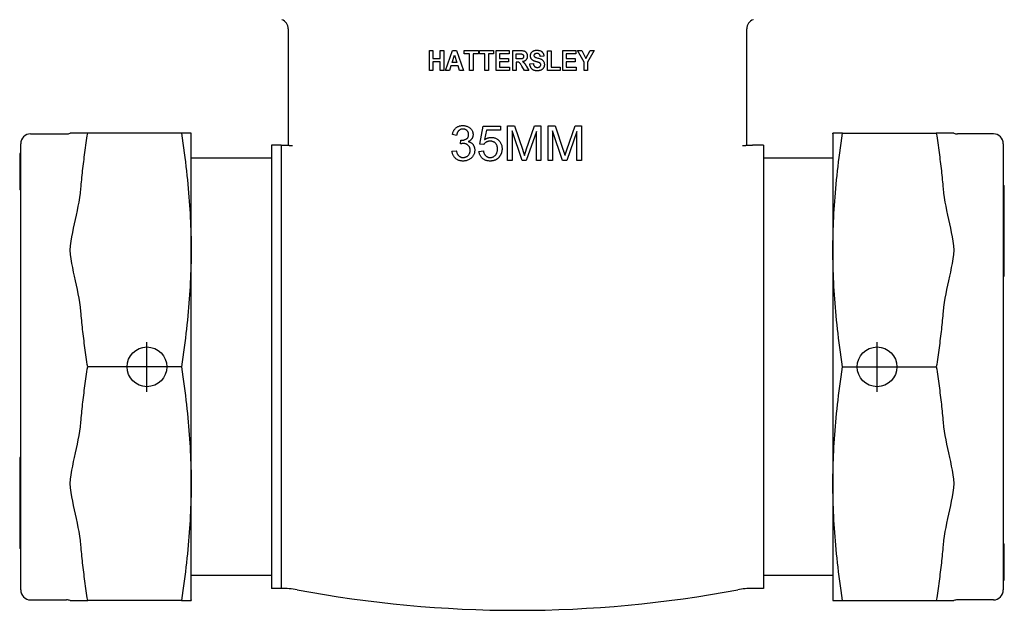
# Model space of a CAD drawing. Header units: millimetres. Extents: x 51 to 3773, y 35 to 413.
# Tile 1 of 11: x 261 to 360, y 171 to 230. Entities that reach past the tile are written whole.
import ezdxf

# ---------------------------------------------------------------- set-up
doc = ezdxf.new("R2010")
doc.units = ezdxf.units.MM
doc.layers.add('DETAIL', color=2, linetype='Continuous')
doc.layers.add('ORIGIN', color=6, linetype='Continuous')

msp = doc.modelspace()

# ---------------------------------------------------------------- linework, layer by layer
at = {"layer": 'DETAIL'}
for p, q in [((334.42, 230.104), (334.428, 230.107)), ((287.678, 229.17), (287.678, 218.42)), ((333.778, 218.42), (333.778, 229.17)), ((301.869, 224.996), (301.869, 226.996)), ((301.869, 226.996), (302.232, 226.996)), ((302.232, 226.996), (302.232, 226.21)), ((302.945, 226.996), (303.308, 226.996)), ((302.945, 226.21), (302.945, 226.996)), ((303.308, 226.996), (303.308, 224.996)), ((303.5, 224.996), (304.202, 226.996)), ((304.202, 226.996), (304.587, 226.996)), ((304.587, 226.996), (305.307, 224.996)), ((305.371, 226.996), (306.799, 226.996)), ((305.371, 226.658), (305.371, 226.996)), ((306.799, 226.996), (306.799, 226.658)), ((306.906, 226.996), (308.334, 226.996)), ((306.906, 226.658), (306.906, 226.996)), ((308.334, 226.996), (308.334, 226.658)), ((308.57, 224.996), (308.57, 226.996)), ((308.57, 226.996), (309.903, 226.996)), ((309.903, 226.996), (309.903, 226.658)), ((310.247, 224.996), (310.247, 226.996)), ((310.247, 226.996), (311.011, 226.996)), ((313.747, 224.996), (313.747, 226.979)), ((313.747, 226.979), (314.11, 226.979)), ((314.11, 226.979), (314.11, 225.335)), ((315.275, 224.996), (315.275, 226.996)), ((315.275, 226.996), (316.607, 226.996)), ((316.607, 226.996), (316.607, 226.658)), ((316.764, 226.996), (317.189, 226.996)), ((317.423, 225.838), (316.764, 226.996)), ((317.189, 226.996), (317.613, 226.203)), ((317.613, 226.203), (318.029, 226.996)), ((318.448, 226.996), (317.785, 225.835)), ((318.029, 226.996), (318.448, 226.996)), ((302.232, 226.21), (302.945, 226.21)), ((302.232, 225.871), (302.232, 224.996)), ((302.945, 225.871), (302.232, 225.871)), ((302.945, 224.996), (302.945, 225.871)), ((304.147, 225.789), (304.391, 226.53)), ((304.639, 225.789), (304.147, 225.789)), ((304.391, 226.53), (304.639, 225.789)), ((305.904, 226.658), (305.371, 226.658)), ((305.904, 224.996), (305.904, 226.658)), ((306.267, 226.658), (306.267, 224.996)), ((306.799, 226.658), (306.267, 226.658)), ((307.439, 226.658), (306.906, 226.658)), ((307.439, 224.996), (307.439, 226.658)), ((307.802, 226.658), (307.802, 224.996)), ((308.334, 226.658), (307.802, 226.658)), ((308.933, 226.658), (308.933, 226.214)), ((309.903, 226.658), (308.933, 226.658)), ((308.933, 226.214), (309.836, 226.214)), ((308.933, 225.876), (308.933, 225.335)), ((309.836, 225.876), (308.933, 225.876)), ((309.836, 226.214), (309.836, 225.876)), ((310.61, 226.658), (310.894, 226.658)), ((310.61, 226.15), (310.61, 226.658)), ((310.878, 226.15), (310.61, 226.15)), ((310.61, 225.831), (310.61, 224.996)), ((310.683, 225.831), (310.61, 225.831)), ((313.38, 226.424), (313.017, 226.406)), ((315.637, 226.658), (315.637, 226.214)), ((316.607, 226.658), (315.637, 226.658)), ((315.637, 226.214), (316.54, 226.214)), ((315.637, 225.876), (315.637, 225.335)), ((316.54, 225.876), (315.637, 225.876)), ((316.54, 226.214), (316.54, 225.876)), ((317.423, 224.996), (317.423, 225.838)), ((317.785, 225.835), (317.785, 224.996)), ((302.232, 224.996), (301.869, 224.996)), ((303.308, 224.996), (302.945, 224.996)), ((303.886, 224.996), (303.5, 224.996)), ((304.035, 225.45), (303.886, 224.996)), ((304.755, 225.45), (304.035, 225.45)), ((304.912, 224.996), (304.755, 225.45)), ((305.307, 224.996), (304.912, 224.996)), ((306.267, 224.996), (305.904, 224.996)), ((307.802, 224.996), (307.439, 224.996)), ((309.938, 224.996), (308.57, 224.996)), ((308.933, 225.335), (309.938, 225.335)), ((309.938, 225.335), (309.938, 224.996)), ((310.61, 224.996), (310.247, 224.996)), ((311.43, 224.996), (311.168, 225.432)), ((311.865, 224.996), (311.43, 224.996)), ((311.645, 225.386), (311.865, 224.996)), ((311.97, 225.649), (312.323, 225.687)), ((315.014, 224.996), (313.747, 224.996)), ((314.11, 225.335), (315.014, 225.335)), ((315.014, 225.335), (315.014, 224.996)), ((316.642, 224.996), (315.275, 224.996)), ((315.637, 225.335), (316.642, 225.335)), ((316.642, 225.335), (316.642, 224.996)), ((317.785, 224.996), (317.423, 224.996)), ((306.934, 217.593), (307.272, 219.391)), ((307.272, 219.391), (309.012, 219.391)), ((307.617, 218.981), (307.427, 218.042)), ((309.012, 218.981), (307.617, 218.981)), ((309.012, 219.391), (309.012, 218.981)), ((309.735, 215.937), (309.735, 219.437)), ((309.735, 219.437), (310.431, 219.437)), ((310.18, 218.917), (310.18, 215.937)), ((311.194, 215.937), (310.18, 218.917)), ((310.431, 219.437), (311.261, 216.959)), ((312.632, 218.866), (311.61, 215.937)), ((311.615, 217.001), (312.456, 219.437)), ((312.456, 219.437), (313.077, 219.437)), ((312.632, 215.937), (312.632, 218.866)), ((313.077, 219.437), (313.077, 215.937)), ((313.808, 215.937), (313.808, 219.437)), ((313.808, 219.437), (314.504, 219.437)), ((314.254, 218.917), (314.254, 215.937)), ((315.267, 215.937), (314.254, 218.917)), ((314.504, 219.437), (315.334, 216.959)), ((316.705, 218.866), (315.684, 215.937)), ((315.689, 217.001), (316.529, 219.437)), ((316.529, 219.437), (317.151, 219.437)), ((316.705, 215.937), (316.705, 218.866)), ((317.151, 219.437), (317.151, 215.937)), ((261.774, 218.62), (265.373, 218.62)), ((266.822, 218.67), (265.757, 218.67)), ((267.512, 218.67), (266.822, 218.67)), ((276.937, 218.67), (267.512, 218.67)), ((277.911, 218.67), (276.937, 218.67)), ((277.924, 218.62), (277.911, 218.67)), ((277.924, 171.72), (277.924, 218.62)), ((287.678, 218.42), (287.678, 217.45)), ((304.613, 218.466), (304.183, 218.543)), ((304.989, 217.596), (305.034, 217.972)), ((333.778, 217.451), (333.778, 218.42)), ((342.431, 218.62), (342.444, 218.67)), ((342.431, 218.62), (342.431, 171.72)), ((343.419, 218.67), (342.444, 218.67)), ((343.419, 218.67), (352.844, 218.67)), ((353.533, 218.67), (352.844, 218.67)), ((354.598, 218.67), (353.533, 218.67)), ((358.581, 218.62), (354.982, 218.62)), ((260.774, 172.72), (260.774, 217.62)), ((285.978, 217.47), (285.978, 172.87)), ((286.978, 217.47), (285.978, 217.47)), ((286.978, 217.47), (286.978, 172.87)), ((304.141, 216.865), (304.57, 216.921)), ((306.856, 216.855), (307.307, 216.892)), ((307.336, 217.54), (306.934, 217.593)), ((335.478, 217.469), (334.362, 217.469)), ((335.478, 217.469), (335.478, 172.871)), ((359.581, 217.62), (359.581, 172.72)), ((260.674, 216.631), (260.674, 216.438)), ((260.674, 216.631), (260.674, 216.631)), ((260.774, 216.631), (260.674, 216.631)), ((260.674, 216.438), (260.674, 216.402)), ((260.774, 216.438), (260.674, 216.438)), ((260.674, 216.402), (260.674, 215.963)), ((260.774, 216.402), (260.674, 216.402)), ((260.674, 215.963), (260.674, 215.892)), ((260.774, 215.963), (260.674, 215.963)), ((260.674, 215.892), (260.674, 214.003)), ((260.774, 215.892), (260.674, 215.892)), ((285.978, 216.17), (277.924, 216.17)), ((310.18, 215.937), (309.735, 215.937)), ((311.61, 215.937), (311.194, 215.937)), ((313.077, 215.937), (312.632, 215.937)), ((314.254, 215.937), (313.808, 215.937)), ((315.684, 215.937), (315.267, 215.937)), ((317.151, 215.937), (316.705, 215.937)), ((342.431, 216.169), (335.478, 216.169)), ((260.674, 214.003), (260.674, 213.908)), ((260.774, 214.003), (260.674, 214.003)), ((260.674, 213.908), (260.674, 213.579)), ((260.774, 213.908), (260.674, 213.908)), ((260.674, 213.579), (260.674, 212.976)), ((260.774, 213.579), (260.674, 213.579)), ((260.774, 212.976), (260.674, 212.976)), ((359.581, 213.434), (359.681, 213.434)), ((359.581, 213.109), (359.681, 213.109)), ((359.681, 213.109), (359.681, 213.434)), ((359.681, 212.854), (359.681, 213.109)), ((359.581, 212.854), (359.681, 212.854)), ((359.581, 212.303), (359.681, 212.303)), ((359.581, 212.053), (359.681, 212.053)), ((359.581, 211.917), (359.681, 211.917)), ((359.681, 212.359), (359.681, 212.854)), ((359.681, 212.303), (359.681, 212.359)), ((359.681, 212.053), (359.681, 212.303)), ((359.681, 211.948), (359.681, 212.053)), ((359.681, 211.917), (359.681, 211.948)), ((359.681, 210.69), (359.681, 211.917)), ((359.581, 210.512), (359.681, 210.512)), ((359.681, 210.512), (359.681, 210.69)), ((359.681, 209.48), (359.681, 210.512)), ((359.581, 209.243), (359.681, 209.243)), ((359.681, 209.243), (359.681, 209.48)), ((359.681, 208.836), (359.681, 209.243)), ((359.581, 208.836), (359.681, 208.836)), ((359.581, 208.558), (359.681, 208.558)), ((359.581, 207.924), (359.681, 207.924)), ((359.681, 208.558), (359.681, 208.836)), ((359.681, 207.924), (359.681, 208.558)), ((359.681, 207.664), (359.681, 207.924)), ((359.581, 207.664), (359.681, 207.664)), ((359.581, 207.025), (359.681, 207.025)), ((359.681, 207.025), (359.681, 207.664)), ((359.681, 206.746), (359.681, 207.025)), ((359.581, 206.746), (359.681, 206.746)), ((359.581, 206.674), (359.681, 206.674)), ((359.581, 206.357), (359.681, 206.357)), ((359.681, 206.674), (359.681, 206.746)), ((359.681, 206.357), (359.681, 206.674)), ((359.681, 205.637), (359.681, 206.357)), ((359.581, 205.637), (359.681, 205.637)), ((359.581, 205.341), (359.681, 205.341)), ((359.681, 205.341), (359.681, 205.637)), ((359.681, 204.615), (359.681, 205.341)), ((359.581, 204.615), (359.681, 204.615)), ((359.581, 204.298), (359.681, 204.298)), ((359.681, 204.298), (359.681, 204.615)), ((276.937, 195.17), (267.512, 195.17)), ((343.419, 195.17), (352.844, 195.17)), ((260.674, 186.042), (260.674, 185.725)), ((260.774, 186.042), (260.674, 186.042)), ((260.674, 185.725), (260.674, 184.999)), ((260.774, 185.725), (260.674, 185.725)), ((260.674, 184.999), (260.674, 184.704)), ((260.774, 184.999), (260.674, 184.999)), ((260.674, 184.704), (260.674, 183.983)), ((260.774, 184.704), (260.674, 184.704)), ((260.674, 183.983), (260.674, 183.666)), ((260.774, 183.983), (260.674, 183.983)), ((260.674, 183.666), (260.674, 183.594)), ((260.774, 183.666), (260.674, 183.666)), ((260.674, 183.594), (260.674, 183.315)), ((260.774, 183.594), (260.674, 183.594)), ((260.674, 183.315), (260.674, 182.676)), ((260.774, 183.315), (260.674, 183.315)), ((260.674, 182.676), (260.674, 182.416)), ((260.774, 182.676), (260.674, 182.676)), ((260.674, 182.416), (260.674, 181.782)), ((260.774, 182.416), (260.674, 182.416)), ((260.674, 181.782), (260.674, 181.504)), ((260.774, 181.782), (260.674, 181.782)), ((260.674, 181.504), (260.674, 181.097)), ((260.774, 181.504), (260.674, 181.504)), ((260.674, 181.097), (260.674, 180.86)), ((260.774, 181.097), (260.674, 181.097)), ((260.674, 180.86), (260.674, 179.828)), ((260.674, 179.828), (260.674, 179.65)), ((260.774, 179.828), (260.674, 179.828)), ((260.674, 179.65), (260.674, 178.424)), ((260.674, 178.424), (260.674, 178.392)), ((260.774, 178.424), (260.674, 178.424)), ((260.674, 178.392), (260.674, 178.287)), ((260.674, 178.287), (260.674, 178.037)), ((260.774, 178.287), (260.674, 178.287)), ((260.674, 178.037), (260.674, 177.981)), ((260.774, 178.037), (260.674, 178.037)), ((260.674, 177.981), (260.674, 177.486)), ((260.674, 177.486), (260.674, 177.232)), ((260.774, 177.486), (260.674, 177.486)), ((260.674, 177.232), (260.674, 176.906)), ((260.774, 177.232), (260.674, 177.232)), ((359.581, 177.364), (359.681, 177.364)), ((359.681, 176.761), (359.681, 177.364)), ((260.774, 176.906), (260.674, 176.906)), ((359.581, 176.761), (359.681, 176.761)), ((359.581, 176.432), (359.681, 176.432)), ((359.581, 176.337), (359.681, 176.337)), ((359.681, 176.432), (359.681, 176.761)), ((359.681, 176.337), (359.681, 176.432)), ((359.681, 174.448), (359.681, 176.337)), ((359.581, 174.448), (359.681, 174.448)), ((359.581, 174.377), (359.681, 174.377)), ((359.681, 174.377), (359.681, 174.448)), ((359.681, 173.938), (359.681, 174.377)), ((285.978, 174.17), (277.924, 174.17)), ((342.431, 174.171), (335.478, 174.171)), ((359.581, 173.938), (359.681, 173.938)), ((359.581, 173.902), (359.681, 173.902)), ((359.581, 173.709), (359.681, 173.709)), ((359.681, 173.902), (359.681, 173.938)), ((359.681, 173.709), (359.681, 173.902)), ((359.681, 173.709), (359.681, 173.709)), ((286.978, 172.87), (285.978, 172.87)), ((335.478, 172.871), (334.362, 172.871)), ((261.774, 171.72), (265.373, 171.72)), ((265.757, 171.67), (266.822, 171.67)), ((266.822, 171.67), (267.512, 171.67)), ((276.937, 171.67), (267.512, 171.67)), ((276.937, 171.67), (277.911, 171.67)), ((277.924, 171.72), (277.911, 171.67)), ((342.431, 171.72), (342.444, 171.67)), ((342.444, 171.67), (343.419, 171.67)), ((343.419, 171.67), (352.844, 171.67)), ((352.844, 171.67), (353.533, 171.67)), ((353.533, 171.67), (354.598, 171.67)), ((358.581, 171.72), (354.982, 171.72))]:
    msp.add_line(p, q, dxfattribs=at)
at = {"layer": 'DETAIL', "flags": 128}
for points in [[(311.011, 226.996), (311.081, 226.995), (311.146, 226.993), (311.206, 226.988), (311.261, 226.983), (311.311, 226.975), (311.356, 226.966), (311.396, 226.955), (311.431, 226.942), (311.463, 226.927), (311.493, 226.91), (311.521, 226.89), (311.548, 226.867), (311.574, 226.842), (311.597, 226.814), (311.619, 226.784), (311.64, 226.751), (311.658, 226.716), (311.674, 226.68), (311.688, 226.642), (311.699, 226.603), (311.707, 226.563), (311.713, 226.522), (311.717, 226.479), (311.718, 226.435)], [(312.035, 226.472), (312.037, 226.51), (312.04, 226.547), (312.046, 226.584), (312.055, 226.62), (312.066, 226.656), (312.079, 226.691), (312.095, 226.725), (312.113, 226.758), (312.134, 226.79), (312.156, 226.821), (312.181, 226.849), (312.208, 226.875), (312.237, 226.899), (312.268, 226.922), (312.302, 226.942), (312.337, 226.96), (312.375, 226.977), (312.414, 226.991), (312.456, 227.003), (312.499, 227.012), (312.544, 227.02), (312.591, 227.025), (312.64, 227.029), (312.691, 227.03)], [(312.691, 227.03), (312.746, 227.029), (312.799, 227.025), (312.85, 227.019), (312.898, 227.011), (312.944, 227.001), (312.987, 226.988), (313.029, 226.974), (313.068, 226.956), (313.104, 226.937), (313.138, 226.915), (313.17, 226.891), (313.2, 226.865), (313.227, 226.837), (313.252, 226.807), (313.275, 226.776), (313.296, 226.743), (313.314, 226.708), (313.33, 226.673), (313.344, 226.635), (313.356, 226.596), (313.365, 226.555), (313.372, 226.513), (313.377, 226.47), (313.38, 226.424)], [(311.168, 225.432), (311.134, 225.488), (311.103, 225.538), (311.075, 225.583), (311.05, 225.622), (311.027, 225.656), (311.007, 225.685), (310.99, 225.708), (310.976, 225.726), (310.963, 225.74), (310.95, 225.753), (310.936, 225.765), (310.923, 225.776), (310.909, 225.786), (310.895, 225.795), (310.881, 225.802), (310.866, 225.809), (310.851, 225.814), (310.833, 225.819), (310.813, 225.823), (310.791, 225.826), (310.768, 225.828), (310.742, 225.83), (310.713, 225.831), (310.683, 225.831)], [(311.343, 226.409), (311.343, 226.387), (311.341, 226.366), (311.338, 226.346), (311.334, 226.327), (311.329, 226.308), (311.323, 226.291), (311.315, 226.275), (311.307, 226.259), (311.297, 226.245), (311.287, 226.231), (311.275, 226.219), (311.263, 226.208), (311.25, 226.198), (311.236, 226.189), (311.221, 226.181), (311.205, 226.174), (311.185, 226.169), (311.16, 226.164), (311.128, 226.16), (311.09, 226.156), (311.046, 226.153), (310.996, 226.152), (310.94, 226.15), (310.878, 226.15)], [(310.894, 226.658), (310.912, 226.658), (310.929, 226.658), (310.946, 226.658), (310.962, 226.658), (310.978, 226.657), (310.993, 226.657), (311.007, 226.657), (311.021, 226.657), (311.035, 226.657), (311.047, 226.657), (311.059, 226.656), (311.07, 226.656), (311.081, 226.656), (311.091, 226.656), (311.101, 226.655), (311.11, 226.655), (311.118, 226.655), (311.126, 226.654), (311.133, 226.654), (311.139, 226.653), (311.145, 226.653), (311.15, 226.653), (311.155, 226.652), (311.159, 226.652)], [(311.159, 226.652), (311.173, 226.648), (311.187, 226.645), (311.2, 226.64), (311.213, 226.635), (311.225, 226.63), (311.236, 226.623), (311.247, 226.616), (311.258, 226.609), (311.268, 226.601), (311.277, 226.592), (311.286, 226.582), (311.295, 226.572), (311.302, 226.562), (311.309, 226.55), (311.316, 226.539), (311.322, 226.526), (311.327, 226.514), (311.331, 226.5), (311.335, 226.486), (311.338, 226.472), (311.34, 226.457), (311.342, 226.442), (311.343, 226.426), (311.343, 226.409)], [(311.718, 226.435), (311.717, 226.398), (311.715, 226.363), (311.711, 226.328), (311.705, 226.294), (311.698, 226.262), (311.689, 226.23), (311.678, 226.2), (311.665, 226.171), (311.651, 226.142), (311.636, 226.115), (311.618, 226.089), (311.599, 226.064), (311.579, 226.04), (311.556, 226.018), (311.533, 225.997), (311.507, 225.978), (311.48, 225.96), (311.451, 225.944), (311.421, 225.929), (311.389, 225.916), (311.355, 225.905), (311.32, 225.894), (311.283, 225.886), (311.244, 225.879)], [(311.244, 225.879), (311.263, 225.866), (311.282, 225.853), (311.3, 225.84), (311.318, 225.826), (311.335, 225.813), (311.351, 225.799), (311.367, 225.785), (311.383, 225.77), (311.398, 225.756), (311.412, 225.741), (311.425, 225.726), (311.439, 225.711), (311.452, 225.695), (311.466, 225.677), (311.48, 225.656), (311.496, 225.634), (311.512, 225.61), (311.529, 225.584), (311.546, 225.556), (311.565, 225.526), (311.584, 225.494), (311.603, 225.46), (311.624, 225.424), (311.645, 225.386)], [(312.202, 226.071), (312.188, 226.085), (312.175, 226.099), (312.163, 226.113), (312.151, 226.128), (312.139, 226.143), (312.129, 226.158), (312.119, 226.173), (312.109, 226.189), (312.1, 226.204), (312.092, 226.22), (312.084, 226.237), (312.077, 226.253), (312.07, 226.27), (312.064, 226.287), (312.059, 226.305), (312.054, 226.322), (312.049, 226.34), (312.046, 226.358), (312.043, 226.376), (312.04, 226.395), (312.038, 226.414), (312.037, 226.433), (312.036, 226.452), (312.035, 226.472)], [(312.61, 225.873), (312.586, 225.879), (312.563, 225.886), (312.54, 225.893), (312.518, 225.901), (312.496, 225.908), (312.475, 225.915), (312.455, 225.923), (312.435, 225.931), (312.416, 225.938), (312.398, 225.946), (312.38, 225.954), (312.362, 225.963), (312.346, 225.971), (312.33, 225.979), (312.314, 225.988), (312.299, 225.997), (312.285, 226.005), (312.271, 226.014), (312.258, 226.023), (312.245, 226.033), (312.234, 226.042), (312.222, 226.051), (312.212, 226.061), (312.202, 226.071)], [(312.441, 226.624), (312.436, 226.62), (312.432, 226.616), (312.427, 226.612), (312.423, 226.608), (312.419, 226.603), (312.416, 226.599), (312.412, 226.594), (312.409, 226.589), (312.406, 226.584), (312.403, 226.579), (312.4, 226.574), (312.397, 226.569), (312.395, 226.564), (312.393, 226.559), (312.391, 226.553), (312.389, 226.548), (312.388, 226.542), (312.387, 226.536), (312.385, 226.53), (312.385, 226.524), (312.384, 226.518), (312.383, 226.512), (312.383, 226.506), (312.383, 226.499)], [(312.383, 226.499), (312.383, 226.493), (312.383, 226.488), (312.384, 226.482), (312.384, 226.476), (312.385, 226.471), (312.386, 226.465), (312.387, 226.46), (312.389, 226.454), (312.39, 226.449), (312.392, 226.444), (312.394, 226.439), (312.396, 226.434), (312.399, 226.429), (312.401, 226.424), (312.404, 226.419), (312.407, 226.414), (312.41, 226.409), (312.413, 226.404), (312.416, 226.4), (312.42, 226.395), (312.424, 226.39), (312.428, 226.386), (312.432, 226.382), (312.436, 226.377)], [(312.436, 226.377), (312.465, 226.356), (312.504, 226.334), (312.554, 226.312), (312.615, 226.289), (312.687, 226.267), (312.77, 226.244), (312.855, 226.221), (312.932, 226.197), (313.001, 226.173), (313.062, 226.149), (313.116, 226.125), (313.162, 226.101), (313.203, 226.074), (313.24, 226.045), (313.275, 226.013), (313.306, 225.978), (313.335, 225.939), (313.36, 225.898), (313.382, 225.853), (313.4, 225.805), (313.414, 225.754), (313.424, 225.699), (313.43, 225.64), (313.432, 225.578)], [(312.688, 226.696), (312.675, 226.696), (312.662, 226.695), (312.649, 226.695), (312.637, 226.694), (312.625, 226.693), (312.613, 226.691), (312.601, 226.69), (312.59, 226.688), (312.579, 226.686), (312.568, 226.683), (312.557, 226.681), (312.547, 226.678), (312.537, 226.675), (312.527, 226.671), (312.517, 226.668), (312.508, 226.664), (312.498, 226.66), (312.489, 226.656), (312.481, 226.651), (312.472, 226.646), (312.464, 226.641), (312.456, 226.636), (312.448, 226.63), (312.441, 226.624)], [(312.901, 225.786), (312.896, 225.788), (312.889, 225.79), (312.883, 225.792), (312.875, 225.795), (312.867, 225.798), (312.859, 225.8), (312.85, 225.803), (312.84, 225.806), (312.83, 225.809), (312.82, 225.813), (312.808, 225.816), (312.796, 225.82), (312.784, 225.823), (312.771, 225.827), (312.757, 225.831), (312.743, 225.835), (312.729, 225.839), (312.713, 225.844), (312.698, 225.848), (312.681, 225.853), (312.664, 225.858), (312.647, 225.862), (312.629, 225.867), (312.61, 225.873)], [(313.017, 226.406), (313.013, 226.431), (313.008, 226.455), (313.002, 226.478), (312.996, 226.499), (312.989, 226.52), (312.981, 226.539), (312.972, 226.556), (312.963, 226.573), (312.952, 226.589), (312.941, 226.603), (312.93, 226.616), (312.917, 226.628), (312.904, 226.639), (312.889, 226.649), (312.874, 226.658), (312.858, 226.666), (312.84, 226.673), (312.821, 226.679), (312.802, 226.684), (312.781, 226.688), (312.759, 226.692), (312.737, 226.694), (312.713, 226.695), (312.688, 226.696)], [(313.069, 225.578), (313.069, 225.59), (313.068, 225.602), (313.067, 225.613), (313.065, 225.624), (313.062, 225.634), (313.06, 225.645), (313.056, 225.654), (313.052, 225.664), (313.048, 225.673), (313.043, 225.682), (313.038, 225.691), (313.032, 225.7), (313.025, 225.708), (313.018, 225.716), (313.009, 225.724), (313, 225.731), (312.991, 225.739), (312.98, 225.746), (312.969, 225.753), (312.957, 225.76), (312.944, 225.767), (312.931, 225.773), (312.916, 225.78), (312.901, 225.786)], [(312.712, 224.961), (312.656, 224.962), (312.603, 224.966), (312.551, 224.972), (312.502, 224.981), (312.455, 224.991), (312.41, 225.005), (312.368, 225.021), (312.327, 225.039), (312.289, 225.06), (312.253, 225.083), (312.219, 225.108), (312.188, 225.136), (312.158, 225.167), (312.131, 225.199), (312.106, 225.234), (312.082, 225.271), (312.061, 225.31), (312.042, 225.352), (312.025, 225.396), (312.01, 225.442), (311.997, 225.49), (311.986, 225.541), (311.977, 225.594), (311.97, 225.649)], [(312.323, 225.687), (312.329, 225.654), (312.336, 225.624), (312.344, 225.594), (312.352, 225.566), (312.362, 225.54), (312.372, 225.515), (312.383, 225.491), (312.395, 225.469), (312.408, 225.449), (312.422, 225.429), (312.437, 225.412), (312.453, 225.395), (312.47, 225.381), (312.487, 225.367), (312.506, 225.355), (312.526, 225.344), (312.546, 225.334), (312.567, 225.326), (312.59, 225.319), (312.613, 225.313), (312.637, 225.308), (312.662, 225.305), (312.688, 225.303), (312.715, 225.303)], [(313.432, 225.578), (313.43, 225.536), (313.426, 225.494), (313.42, 225.453), (313.41, 225.413), (313.398, 225.373), (313.383, 225.334), (313.366, 225.295), (313.346, 225.258), (313.323, 225.221), (313.298, 225.187), (313.271, 225.156), (313.242, 225.127), (313.21, 225.1), (313.177, 225.076), (313.141, 225.054), (313.102, 225.034), (313.062, 225.017), (313.019, 225.002), (312.974, 224.99), (312.926, 224.979), (312.876, 224.971), (312.824, 224.966), (312.769, 224.962), (312.712, 224.961)], [(312.715, 225.303), (312.744, 225.303), (312.771, 225.305), (312.798, 225.308), (312.823, 225.312), (312.846, 225.317), (312.869, 225.323), (312.89, 225.331), (312.911, 225.339), (312.93, 225.349), (312.948, 225.36), (312.964, 225.372), (312.98, 225.385), (312.994, 225.399), (313.007, 225.413), (313.019, 225.428), (313.029, 225.443), (313.039, 225.458), (313.047, 225.474), (313.053, 225.491), (313.059, 225.507), (313.063, 225.525), (313.066, 225.542), (313.068, 225.56), (313.069, 225.578)], [(304.183, 218.543), (304.198, 218.614), (304.215, 218.682), (304.236, 218.747), (304.259, 218.81), (304.284, 218.869), (304.313, 218.927), (304.344, 218.981), (304.378, 219.033), (304.415, 219.082), (304.455, 219.128), (304.497, 219.172), (304.542, 219.213), (304.589, 219.251), (304.639, 219.285), (304.69, 219.317), (304.743, 219.345), (304.798, 219.369), (304.855, 219.391), (304.914, 219.409), (304.975, 219.424), (305.037, 219.435), (305.102, 219.444), (305.169, 219.449), (305.237, 219.45)], [(305.245, 219.098), (305.204, 219.097), (305.164, 219.094), (305.125, 219.088), (305.087, 219.081), (305.051, 219.071), (305.015, 219.059), (304.981, 219.044), (304.948, 219.028), (304.916, 219.009), (304.885, 218.989), (304.856, 218.966), (304.827, 218.941), (304.8, 218.913), (304.775, 218.884), (304.752, 218.852), (304.73, 218.818), (304.709, 218.782), (304.69, 218.743), (304.673, 218.703), (304.658, 218.66), (304.644, 218.615), (304.632, 218.567), (304.622, 218.518), (304.613, 218.466)], [(305.237, 219.45), (305.308, 219.448), (305.377, 219.442), (305.445, 219.433), (305.511, 219.419), (305.577, 219.402), (305.64, 219.381), (305.703, 219.356), (305.764, 219.327), (305.822, 219.295), (305.877, 219.261), (305.929, 219.223), (305.977, 219.182), (306.021, 219.139), (306.062, 219.093), (306.1, 219.044), (306.133, 218.993), (306.163, 218.939), (306.189, 218.885), (306.211, 218.83), (306.229, 218.774), (306.243, 218.718), (306.253, 218.66), (306.259, 218.602), (306.261, 218.543)], [(305.819, 218.551), (305.817, 218.59), (305.814, 218.628), (305.809, 218.665), (305.801, 218.7), (305.791, 218.735), (305.778, 218.768), (305.764, 218.8), (305.747, 218.831), (305.728, 218.861), (305.707, 218.889), (305.684, 218.917), (305.658, 218.943), (305.631, 218.968), (305.602, 218.991), (305.573, 219.011), (305.541, 219.029), (305.509, 219.045), (305.475, 219.059), (305.44, 219.071), (305.404, 219.081), (305.366, 219.088), (305.327, 219.094), (305.287, 219.097), (305.245, 219.098)], [(266.822, 213.107), (266.842, 213.329), (266.863, 213.552), (266.885, 213.775), (266.908, 213.999), (266.931, 214.224), (266.955, 214.449), (266.979, 214.676), (267.005, 214.902), (267.031, 215.13), (267.057, 215.359), (267.085, 215.588), (267.113, 215.819), (267.142, 216.05), (267.172, 216.283), (267.202, 216.516), (267.234, 216.751), (267.266, 216.986), (267.299, 217.223), (267.332, 217.461), (267.366, 217.7), (267.402, 217.941), (267.437, 218.182), (267.474, 218.426), (267.512, 218.67)], [(276.937, 218.67), (277.013, 218.172), (277.085, 217.681), (277.153, 217.198), (277.219, 216.721), (277.28, 216.252), (277.339, 215.788), (277.394, 215.33), (277.447, 214.878), (277.496, 214.431), (277.542, 213.988), (277.585, 213.55), (277.625, 213.116), (277.663, 212.687), (277.698, 212.26), (277.73, 211.837), (277.759, 211.417), (277.786, 211), (277.81, 210.585), (277.831, 210.172), (277.85, 209.761), (277.866, 209.352), (277.88, 208.945), (277.891, 208.538), (277.9, 208.133), (277.906, 207.728), (277.91, 207.324), (277.911, 206.92), (277.91, 206.516), (277.906, 206.112), (277.9, 205.707), (277.891, 205.302), (277.88, 204.895), (277.866, 204.488), (277.85, 204.079), (277.831, 203.668), (277.81, 203.255), (277.786, 202.84), (277.759, 202.423), (277.73, 202.003), (277.698, 201.58), (277.663, 201.154), (277.625, 200.724), (277.585, 200.29), (277.542, 199.852), (277.496, 199.409), (277.447, 198.962), (277.394, 198.51), (277.339, 198.052), (277.28, 197.589), (277.219, 197.119), (277.153, 196.642), (277.085, 196.159), (277.013, 195.669), (276.937, 195.17)], [(305.034, 217.972), (305.038, 217.972), (305.042, 217.971), (305.045, 217.971), (305.049, 217.971), (305.052, 217.97), (305.056, 217.97), (305.059, 217.97), (305.062, 217.969), (305.065, 217.969), (305.068, 217.969), (305.071, 217.968), (305.074, 217.968), (305.077, 217.968), (305.08, 217.968), (305.083, 217.968), (305.085, 217.968), (305.088, 217.967), (305.09, 217.967), (305.093, 217.967), (305.095, 217.967), (305.097, 217.967), (305.099, 217.967), (305.102, 217.967), (305.104, 217.967)], [(305.104, 217.967), (305.149, 217.968), (305.194, 217.971), (305.238, 217.976), (305.281, 217.983), (305.323, 217.992), (305.365, 218.003), (305.406, 218.016), (305.446, 218.031), (305.485, 218.048), (305.524, 218.067), (305.561, 218.088), (305.598, 218.111), (305.634, 218.136), (305.666, 218.163), (305.695, 218.193), (305.721, 218.224), (305.744, 218.257), (305.763, 218.293), (305.78, 218.331), (305.794, 218.371), (305.805, 218.413), (305.812, 218.457), (305.817, 218.503), (305.819, 218.551)], [(306.261, 218.543), (306.261, 218.506), (306.258, 218.469), (306.254, 218.432), (306.248, 218.396), (306.24, 218.361), (306.231, 218.326), (306.22, 218.292), (306.207, 218.259), (306.193, 218.226), (306.177, 218.193), (306.159, 218.161), (306.14, 218.13), (306.119, 218.099), (306.096, 218.07), (306.072, 218.041), (306.046, 218.014), (306.018, 217.987), (305.989, 217.962), (305.958, 217.938), (305.925, 217.915), (305.891, 217.893), (305.855, 217.872), (305.818, 217.852), (305.778, 217.834)], [(305.778, 217.834), (305.83, 217.82), (305.879, 217.805), (305.926, 217.788), (305.971, 217.768), (306.014, 217.747), (306.055, 217.723), (306.095, 217.697), (306.132, 217.669), (306.167, 217.639), (306.201, 217.607), (306.232, 217.573), (306.261, 217.536), (306.289, 217.498), (306.314, 217.458), (306.336, 217.416), (306.356, 217.373), (306.374, 217.329), (306.389, 217.282), (306.402, 217.235), (306.413, 217.185), (306.421, 217.134), (306.427, 217.082), (306.431, 217.028), (306.432, 216.972)], [(307.974, 217.882), (307.94, 217.881), (307.906, 217.879), (307.873, 217.876), (307.84, 217.871), (307.808, 217.865), (307.776, 217.858), (307.745, 217.849), (307.715, 217.839), (307.685, 217.828), (307.656, 217.816), (307.627, 217.802), (307.599, 217.787), (307.572, 217.771), (307.546, 217.754), (307.52, 217.736), (307.496, 217.717), (307.473, 217.698), (307.45, 217.678), (307.429, 217.657), (307.408, 217.635), (307.389, 217.613), (307.37, 217.589), (307.353, 217.565), (307.336, 217.54)], [(307.427, 218.042), (307.453, 218.059), (307.48, 218.077), (307.506, 218.093), (307.533, 218.108), (307.56, 218.123), (307.587, 218.137), (307.613, 218.151), (307.641, 218.163), (307.668, 218.175), (307.695, 218.186), (307.722, 218.196), (307.75, 218.206), (307.778, 218.214), (307.805, 218.222), (307.833, 218.23), (307.861, 218.236), (307.889, 218.242), (307.917, 218.247), (307.946, 218.251), (307.974, 218.254), (308.003, 218.257), (308.031, 218.259), (308.06, 218.26), (308.089, 218.26)], [(308.721, 217.087), (308.72, 217.147), (308.715, 217.205), (308.708, 217.261), (308.698, 217.315), (308.685, 217.367), (308.67, 217.416), (308.651, 217.463), (308.63, 217.509), (308.605, 217.552), (308.578, 217.593), (308.548, 217.632), (308.516, 217.668), (308.48, 217.702), (308.443, 217.733), (308.405, 217.762), (308.364, 217.787), (308.322, 217.809), (308.277, 217.828), (308.231, 217.845), (308.184, 217.858), (308.134, 217.868), (308.082, 217.876), (308.029, 217.88), (307.974, 217.882)], [(308.089, 218.26), (308.164, 218.258), (308.238, 218.252), (308.309, 218.241), (308.379, 218.225), (308.446, 218.205), (308.512, 218.181), (308.575, 218.152), (308.636, 218.119), (308.696, 218.082), (308.753, 218.04), (308.809, 217.994), (308.862, 217.943), (308.913, 217.889), (308.959, 217.832), (309, 217.773), (309.037, 217.711), (309.07, 217.647), (309.098, 217.58), (309.122, 217.511), (309.142, 217.439), (309.157, 217.365), (309.168, 217.288), (309.175, 217.208), (309.177, 217.127)], [(343.419, 195.17), (343.343, 195.669), (343.27, 196.159), (343.202, 196.642), (343.137, 197.119), (343.075, 197.589), (343.016, 198.052), (342.961, 198.51), (342.909, 198.962), (342.86, 199.409), (342.813, 199.852), (342.77, 200.29), (342.73, 200.724), (342.692, 201.154), (342.658, 201.58), (342.626, 202.003), (342.596, 202.423), (342.57, 202.84), (342.546, 203.255), (342.524, 203.668), (342.506, 204.079), (342.489, 204.488), (342.476, 204.895), (342.464, 205.302), (342.456, 205.707), (342.449, 206.112), (342.446, 206.516), (342.444, 206.92), (342.446, 207.324), (342.449, 207.728), (342.456, 208.133), (342.464, 208.538), (342.476, 208.945), (342.489, 209.352), (342.506, 209.761), (342.524, 210.172), (342.546, 210.585), (342.57, 211), (342.596, 211.417), (342.626, 211.837), (342.658, 212.26), (342.692, 212.687), (342.73, 213.116), (342.77, 213.55), (342.813, 213.988), (342.86, 214.431), (342.909, 214.878), (342.961, 215.33), (343.016, 215.788), (343.075, 216.252), (343.137, 216.721), (343.202, 217.198), (343.27, 217.681), (343.343, 218.172), (343.419, 218.67)], [(352.844, 218.67), (352.881, 218.426), (352.918, 218.182), (352.954, 217.941), (352.989, 217.7), (353.023, 217.461), (353.057, 217.223), (353.09, 216.986), (353.122, 216.751), (353.153, 216.516), (353.183, 216.283), (353.213, 216.05), (353.242, 215.819), (353.27, 215.588), (353.298, 215.359), (353.325, 215.13), (353.351, 214.902), (353.376, 214.676), (353.401, 214.449), (353.424, 214.224), (353.448, 213.999), (353.47, 213.775), (353.492, 213.552), (353.513, 213.329), (353.533, 213.107)], [(288.114, 217.406), (288.088, 217.407), (288.061, 217.408), (288.035, 217.409), (288.009, 217.41), (287.983, 217.411), (287.957, 217.412), (287.932, 217.413), (287.908, 217.415), (287.884, 217.416), (287.861, 217.418), (287.839, 217.419), (287.818, 217.421), (287.798, 217.423), (287.779, 217.425), (287.761, 217.427), (287.745, 217.429), (287.73, 217.432), (287.717, 217.434), (287.706, 217.436), (287.696, 217.439), (287.688, 217.442), (287.682, 217.444), (287.679, 217.447), (287.678, 217.45)], [(305.253, 215.878), (305.177, 215.88), (305.103, 215.886), (305.032, 215.895), (304.963, 215.909), (304.896, 215.926), (304.831, 215.947), (304.768, 215.972), (304.708, 216), (304.649, 216.033), (304.593, 216.069), (304.539, 216.109), (304.487, 216.153), (304.438, 216.2), (304.393, 216.249), (304.352, 216.3), (304.314, 216.354), (304.279, 216.41), (304.249, 216.468), (304.221, 216.529), (304.198, 216.592), (304.178, 216.657), (304.162, 216.724), (304.149, 216.793), (304.141, 216.865)], [(304.57, 216.921), (304.583, 216.862), (304.598, 216.805), (304.614, 216.751), (304.631, 216.7), (304.65, 216.652), (304.67, 216.607), (304.692, 216.564), (304.715, 216.525), (304.74, 216.488), (304.766, 216.454), (304.793, 216.423), (304.822, 216.394), (304.852, 216.369), (304.883, 216.345), (304.916, 216.324), (304.949, 216.305), (304.984, 216.288), (305.019, 216.273), (305.056, 216.261), (305.094, 216.251), (305.132, 216.243), (305.172, 216.237), (305.213, 216.234), (305.256, 216.233)], [(305.29, 217.644), (305.28, 217.644), (305.27, 217.644), (305.259, 217.643), (305.249, 217.643), (305.238, 217.642), (305.226, 217.641), (305.215, 217.64), (305.203, 217.639), (305.192, 217.637), (305.18, 217.636), (305.167, 217.634), (305.155, 217.632), (305.142, 217.63), (305.129, 217.628), (305.116, 217.625), (305.103, 217.623), (305.089, 217.62), (305.076, 217.617), (305.062, 217.614), (305.048, 217.611), (305.033, 217.607), (305.019, 217.604), (305.004, 217.6), (304.989, 217.596)], [(306.432, 216.972), (306.43, 216.897), (306.423, 216.824), (306.411, 216.752), (306.395, 216.683), (306.374, 216.616), (306.348, 216.55), (306.318, 216.486), (306.283, 216.425), (306.244, 216.365), (306.2, 216.307), (306.151, 216.251), (306.097, 216.197), (306.04, 216.146), (305.981, 216.1), (305.919, 216.057), (305.855, 216.02), (305.788, 215.987), (305.719, 215.958), (305.647, 215.933), (305.573, 215.914), (305.497, 215.898), (305.418, 215.887), (305.337, 215.88), (305.253, 215.878)], [(305.256, 216.233), (305.306, 216.234), (305.354, 216.239), (305.402, 216.246), (305.448, 216.256), (305.492, 216.27), (305.536, 216.286), (305.578, 216.305), (305.618, 216.327), (305.658, 216.351), (305.696, 216.379), (305.732, 216.41), (305.768, 216.444), (305.801, 216.479), (305.831, 216.517), (305.859, 216.555), (305.883, 216.595), (305.905, 216.636), (305.924, 216.679), (305.94, 216.723), (305.953, 216.769), (305.963, 216.815), (305.97, 216.863), (305.974, 216.913), (305.976, 216.964)], [(305.976, 216.964), (305.975, 217.013), (305.971, 217.06), (305.964, 217.105), (305.954, 217.15), (305.942, 217.193), (305.928, 217.234), (305.91, 217.274), (305.89, 217.312), (305.867, 217.35), (305.842, 217.385), (305.813, 217.419), (305.782, 217.452), (305.75, 217.483), (305.715, 217.511), (305.679, 217.536), (305.642, 217.559), (305.603, 217.579), (305.563, 217.596), (305.521, 217.611), (305.478, 217.623), (305.433, 217.632), (305.387, 217.639), (305.339, 217.643), (305.29, 217.644)], [(307.982, 215.878), (307.904, 215.88), (307.828, 215.886), (307.754, 215.895), (307.683, 215.908), (307.614, 215.924), (307.548, 215.945), (307.484, 215.969), (307.423, 215.997), (307.364, 216.028), (307.307, 216.063), (307.253, 216.102), (307.202, 216.145), (307.153, 216.191), (307.108, 216.239), (307.067, 216.289), (307.029, 216.342), (306.995, 216.398), (306.964, 216.456), (306.937, 216.516), (306.914, 216.579), (306.894, 216.644), (306.878, 216.712), (306.865, 216.782), (306.856, 216.855)], [(307.307, 216.892), (307.316, 216.838), (307.328, 216.786), (307.341, 216.737), (307.355, 216.69), (307.372, 216.645), (307.39, 216.602), (307.411, 216.562), (307.433, 216.524), (307.457, 216.489), (307.482, 216.455), (307.51, 216.424), (307.539, 216.396), (307.57, 216.369), (307.602, 216.345), (307.635, 216.323), (307.669, 216.304), (307.704, 216.287), (307.74, 216.272), (307.777, 216.259), (307.815, 216.249), (307.855, 216.241), (307.895, 216.235), (307.937, 216.231), (307.979, 216.23)], [(307.979, 216.23), (308.031, 216.232), (308.081, 216.237), (308.13, 216.245), (308.178, 216.256), (308.224, 216.271), (308.269, 216.289), (308.312, 216.31), (308.354, 216.335), (308.394, 216.362), (308.434, 216.393), (308.471, 216.428), (308.508, 216.465), (308.542, 216.505), (308.573, 216.548), (308.601, 216.592), (308.626, 216.638), (308.648, 216.687), (308.668, 216.738), (308.684, 216.791), (308.697, 216.846), (308.708, 216.903), (308.715, 216.962), (308.719, 217.023), (308.721, 217.087)], [(309.177, 217.127), (309.177, 217.087), (309.175, 217.048), (309.173, 217.009), (309.169, 216.971), (309.165, 216.933), (309.16, 216.896), (309.154, 216.859), (309.146, 216.823), (309.138, 216.787), (309.129, 216.751), (309.119, 216.716), (309.108, 216.682), (309.096, 216.648), (309.083, 216.614), (309.069, 216.581), (309.054, 216.548), (309.038, 216.516), (309.021, 216.484), (309.003, 216.452), (308.984, 216.422), (308.965, 216.391), (308.944, 216.361), (308.922, 216.331), (308.9, 216.302)], [(311.261, 216.959), (311.27, 216.93), (311.279, 216.902), (311.288, 216.875), (311.297, 216.848), (311.306, 216.822), (311.314, 216.796), (311.322, 216.771), (311.33, 216.747), (311.338, 216.723), (311.346, 216.7), (311.353, 216.678), (311.36, 216.656), (311.367, 216.635), (311.374, 216.614), (311.38, 216.594), (311.386, 216.574), (311.392, 216.556), (311.398, 216.537), (311.404, 216.52), (311.409, 216.503), (311.414, 216.486), (311.419, 216.471), (311.424, 216.456), (311.429, 216.441)], [(311.429, 216.441), (311.434, 216.457), (311.439, 216.474), (311.444, 216.491), (311.45, 216.509), (311.456, 216.528), (311.462, 216.547), (311.469, 216.567), (311.475, 216.587), (311.482, 216.609), (311.49, 216.63), (311.497, 216.653), (311.505, 216.676), (311.513, 216.699), (311.521, 216.724), (311.529, 216.749), (311.538, 216.774), (311.547, 216.8), (311.556, 216.827), (311.565, 216.855), (311.575, 216.883), (311.584, 216.911), (311.595, 216.941), (311.605, 216.971), (311.615, 217.001)], [(315.334, 216.959), (315.344, 216.93), (315.353, 216.902), (315.362, 216.875), (315.371, 216.848), (315.379, 216.822), (315.388, 216.796), (315.396, 216.771), (315.404, 216.747), (315.412, 216.723), (315.419, 216.7), (315.426, 216.678), (315.434, 216.656), (315.44, 216.635), (315.447, 216.614), (315.454, 216.594), (315.46, 216.574), (315.466, 216.556), (315.472, 216.537), (315.477, 216.52), (315.483, 216.503), (315.488, 216.486), (315.493, 216.471), (315.498, 216.456), (315.502, 216.441)], [(315.502, 216.441), (315.507, 216.457), (315.512, 216.474), (315.518, 216.491), (315.524, 216.509), (315.53, 216.528), (315.536, 216.547), (315.542, 216.567), (315.549, 216.587), (315.556, 216.609), (315.563, 216.63), (315.571, 216.653), (315.578, 216.676), (315.586, 216.699), (315.594, 216.724), (315.603, 216.749), (315.611, 216.774), (315.62, 216.8), (315.629, 216.827), (315.639, 216.855), (315.648, 216.883), (315.658, 216.911), (315.668, 216.941), (315.678, 216.971), (315.689, 217.001)], [(333.778, 217.45), (333.776, 217.447), (333.773, 217.444), (333.767, 217.442), (333.759, 217.439), (333.75, 217.436), (333.738, 217.434), (333.725, 217.432), (333.71, 217.429), (333.694, 217.427), (333.676, 217.425), (333.657, 217.423), (333.637, 217.421), (333.616, 217.419), (333.594, 217.418), (333.571, 217.416), (333.547, 217.415), (333.523, 217.413), (333.498, 217.412), (333.473, 217.411), (333.447, 217.41), (333.421, 217.409), (333.394, 217.408), (333.368, 217.407), (333.341, 217.406)], [(308.9, 216.302), (308.871, 216.268), (308.842, 216.235), (308.812, 216.203), (308.781, 216.173), (308.749, 216.144), (308.716, 216.117), (308.683, 216.091), (308.648, 216.067), (308.613, 216.044), (308.577, 216.022), (308.54, 216.003), (308.502, 215.984), (308.464, 215.967), (308.424, 215.952), (308.384, 215.938), (308.342, 215.925), (308.3, 215.914), (308.257, 215.905), (308.214, 215.897), (308.169, 215.89), (308.124, 215.885), (308.077, 215.881), (308.03, 215.879), (307.982, 215.878)], [(266.822, 200.734), (266.774, 201.191), (266.713, 201.646), (266.644, 202.091), (266.568, 202.518), (266.485, 202.951), (266.391, 203.402), (266.298, 203.833), (266.198, 204.278), (266.101, 204.709), (266.002, 205.153), (265.914, 205.581), (265.836, 206.031), (265.779, 206.485), (265.757, 206.92), (265.779, 207.355), (265.836, 207.809), (265.914, 208.259), (266.002, 208.687), (266.101, 209.131), (266.198, 209.562), (266.298, 210.007), (266.391, 210.438), (266.485, 210.89), (266.568, 211.322), (266.644, 211.749), (266.713, 212.194), (266.774, 212.649), (266.822, 213.107)], [(353.533, 213.107), (353.581, 212.649), (353.642, 212.194), (353.712, 211.749), (353.787, 211.322), (353.871, 210.89), (353.964, 210.438), (354.058, 210.007), (354.157, 209.562), (354.254, 209.131), (354.353, 208.687), (354.441, 208.259), (354.52, 207.809), (354.576, 207.355), (354.598, 206.92), (354.576, 206.485), (354.52, 206.031), (354.441, 205.581), (354.353, 205.153), (354.254, 204.709), (354.157, 204.278), (354.058, 203.833), (353.964, 203.402), (353.871, 202.951), (353.787, 202.518), (353.712, 202.091), (353.642, 201.646), (353.581, 201.191), (353.533, 200.734)], [(267.512, 195.17), (267.474, 195.415), (267.437, 195.658), (267.402, 195.9), (267.366, 196.14), (267.332, 196.379), (267.299, 196.617), (267.266, 196.854), (267.234, 197.09), (267.202, 197.324), (267.172, 197.558), (267.142, 197.79), (267.113, 198.021), (267.085, 198.252), (267.057, 198.481), (267.031, 198.71), (267.005, 198.938), (266.979, 199.165), (266.955, 199.391), (266.931, 199.616), (266.908, 199.841), (266.885, 200.065), (266.863, 200.288), (266.842, 200.511), (266.822, 200.734)], [(353.533, 200.734), (353.513, 200.511), (353.492, 200.288), (353.47, 200.065), (353.448, 199.841), (353.424, 199.616), (353.401, 199.391), (353.376, 199.165), (353.351, 198.938), (353.325, 198.71), (353.298, 198.481), (353.27, 198.252), (353.242, 198.021), (353.213, 197.79), (353.183, 197.558), (353.153, 197.324), (353.122, 197.09), (353.09, 196.854), (353.057, 196.617), (353.023, 196.379), (352.989, 196.14), (352.954, 195.9), (352.918, 195.658), (352.881, 195.415), (352.844, 195.17)], [(266.822, 189.607), (266.842, 189.829), (266.863, 190.052), (266.885, 190.275), (266.908, 190.499), (266.931, 190.724), (266.955, 190.949), (266.979, 191.176), (267.005, 191.402), (267.031, 191.63), (267.057, 191.859), (267.085, 192.088), (267.113, 192.319), (267.142, 192.55), (267.172, 192.783), (267.202, 193.016), (267.234, 193.251), (267.266, 193.486), (267.299, 193.723), (267.332, 193.961), (267.366, 194.2), (267.402, 194.441), (267.437, 194.682), (267.474, 194.926), (267.512, 195.17)], [(276.937, 195.17), (277.013, 194.672), (277.085, 194.181), (277.153, 193.698), (277.219, 193.221), (277.28, 192.752), (277.339, 192.288), (277.394, 191.83), (277.447, 191.378), (277.496, 190.931), (277.542, 190.488), (277.585, 190.05), (277.625, 189.616), (277.663, 189.187), (277.698, 188.76), (277.73, 188.337), (277.759, 187.917), (277.786, 187.5), (277.81, 187.085), (277.831, 186.672), (277.85, 186.261), (277.866, 185.852), (277.88, 185.445), (277.891, 185.038), (277.9, 184.633), (277.906, 184.228), (277.91, 183.824), (277.911, 183.42), (277.91, 183.016), (277.906, 182.612), (277.9, 182.207), (277.891, 181.802), (277.88, 181.395), (277.866, 180.988), (277.85, 180.579), (277.831, 180.168), (277.81, 179.755), (277.786, 179.34), (277.759, 178.923), (277.73, 178.503), (277.698, 178.08), (277.663, 177.654), (277.625, 177.224), (277.585, 176.79), (277.542, 176.352), (277.496, 175.909), (277.447, 175.462), (277.394, 175.01), (277.339, 174.552), (277.28, 174.089), (277.219, 173.619), (277.153, 173.142), (277.085, 172.659), (277.013, 172.169), (276.937, 171.67)], [(343.419, 171.67), (343.343, 172.169), (343.27, 172.659), (343.202, 173.142), (343.137, 173.619), (343.075, 174.089), (343.016, 174.552), (342.961, 175.01), (342.909, 175.462), (342.86, 175.909), (342.813, 176.352), (342.77, 176.79), (342.73, 177.224), (342.692, 177.654), (342.658, 178.08), (342.626, 178.503), (342.596, 178.923), (342.57, 179.34), (342.546, 179.755), (342.524, 180.168), (342.506, 180.579), (342.489, 180.988), (342.476, 181.395), (342.464, 181.802), (342.456, 182.207), (342.449, 182.612), (342.446, 183.016), (342.444, 183.42), (342.446, 183.824), (342.449, 184.228), (342.456, 184.633), (342.464, 185.038), (342.476, 185.445), (342.489, 185.852), (342.506, 186.261), (342.524, 186.672), (342.546, 187.085), (342.57, 187.5), (342.596, 187.917), (342.626, 188.337), (342.658, 188.76), (342.692, 189.187), (342.73, 189.616), (342.77, 190.05), (342.813, 190.488), (342.86, 190.931), (342.909, 191.378), (342.961, 191.83), (343.016, 192.288), (343.075, 192.752), (343.137, 193.221), (343.202, 193.698), (343.27, 194.181), (343.343, 194.672), (343.419, 195.17)], [(352.844, 195.17), (352.881, 194.926), (352.918, 194.682), (352.954, 194.441), (352.989, 194.2), (353.023, 193.961), (353.057, 193.723), (353.09, 193.486), (353.122, 193.251), (353.153, 193.016), (353.183, 192.783), (353.213, 192.55), (353.242, 192.319), (353.27, 192.088), (353.298, 191.859), (353.325, 191.63), (353.351, 191.402), (353.376, 191.176), (353.401, 190.949), (353.424, 190.724), (353.448, 190.499), (353.47, 190.275), (353.492, 190.052), (353.513, 189.829), (353.533, 189.607)], [(266.822, 177.234), (266.774, 177.691), (266.713, 178.146), (266.644, 178.591), (266.568, 179.018), (266.485, 179.451), (266.391, 179.902), (266.298, 180.333), (266.198, 180.778), (266.101, 181.209), (266.002, 181.653), (265.914, 182.081), (265.836, 182.531), (265.779, 182.985), (265.757, 183.42), (265.779, 183.855), (265.836, 184.309), (265.914, 184.759), (266.002, 185.187), (266.101, 185.631), (266.198, 186.062), (266.298, 186.507), (266.391, 186.938), (266.485, 187.39), (266.568, 187.822), (266.644, 188.249), (266.713, 188.694), (266.774, 189.149), (266.822, 189.607)], [(353.533, 189.607), (353.581, 189.149), (353.642, 188.694), (353.712, 188.249), (353.787, 187.822), (353.871, 187.39), (353.964, 186.938), (354.058, 186.507), (354.157, 186.062), (354.254, 185.631), (354.353, 185.187), (354.441, 184.759), (354.52, 184.309), (354.576, 183.855), (354.598, 183.42), (354.576, 182.985), (354.52, 182.531), (354.441, 182.081), (354.353, 181.653), (354.254, 181.209), (354.157, 180.778), (354.058, 180.333), (353.964, 179.902), (353.871, 179.451), (353.787, 179.018), (353.712, 178.591), (353.642, 178.146), (353.581, 177.691), (353.533, 177.234)], [(267.512, 171.67), (267.474, 171.915), (267.437, 172.158), (267.402, 172.4), (267.366, 172.64), (267.332, 172.879), (267.299, 173.117), (267.266, 173.354), (267.234, 173.59), (267.202, 173.824), (267.172, 174.058), (267.142, 174.29), (267.113, 174.521), (267.085, 174.752), (267.057, 174.981), (267.031, 175.21), (267.005, 175.438), (266.979, 175.665), (266.955, 175.891), (266.931, 176.116), (266.908, 176.341), (266.885, 176.565), (266.863, 176.788), (266.842, 177.011), (266.822, 177.234)], [(353.533, 177.234), (353.513, 177.011), (353.492, 176.788), (353.47, 176.565), (353.448, 176.341), (353.424, 176.116), (353.401, 175.891), (353.376, 175.665), (353.351, 175.438), (353.325, 175.21), (353.298, 174.981), (353.27, 174.752), (353.242, 174.521), (353.213, 174.29), (353.183, 174.058), (353.153, 173.824), (353.122, 173.59), (353.09, 173.354), (353.057, 173.117), (353.023, 172.879), (352.989, 172.64), (352.954, 172.4), (352.918, 172.158), (352.881, 171.915), (352.844, 171.67)]]:
    msp.add_lwpolyline(points, dxfattribs=at)
at = {"layer": 'DETAIL'}
for centre, radius, start, end in [((286.678, 229.17), 1, 0, 69.06861), ((334.778, 229.17), 1, 110.93139, 180), ((261.774, 217.62), 1, 90, 180), ((265.373, 220.12), 1.5, 270, 284.83511), ((354.982, 220.12), 1.5, 255.16489, 270), ((358.581, 217.62), 1, 0, 90), ((287.094, 225.469), 8, 269.16998, 274.18711), ((334.362, 225.469), 8, 265.81289, 270), ((261.774, 172.72), 1, 180, 270), ((287.094, 164.871), 8, 79.35977, 90.83002), ((310.728, 290.67), 120, 259.35977, 280.64023), ((334.362, 164.871), 8, 90, 100.64023), ((358.581, 172.72), 1, 270, 0), ((265.373, 170.22), 1.5, 75.16489, 90), ((354.982, 170.22), 1.5, 90, 104.83511)]:
    msp.add_arc(centre, radius, start, end, dxfattribs=at)
at = {"layer": 'ORIGIN'}
for p, q in [((273.474, 192.67), (273.474, 197.67)), ((346.881, 192.67), (346.881, 197.67))]:
    msp.add_line(p, q, dxfattribs=at)
for centre in [(273.474, 195.17), (346.881, 195.17)]:
    msp.add_circle(centre, 2, dxfattribs=at)

doc.saveas('drawing.dxf')
